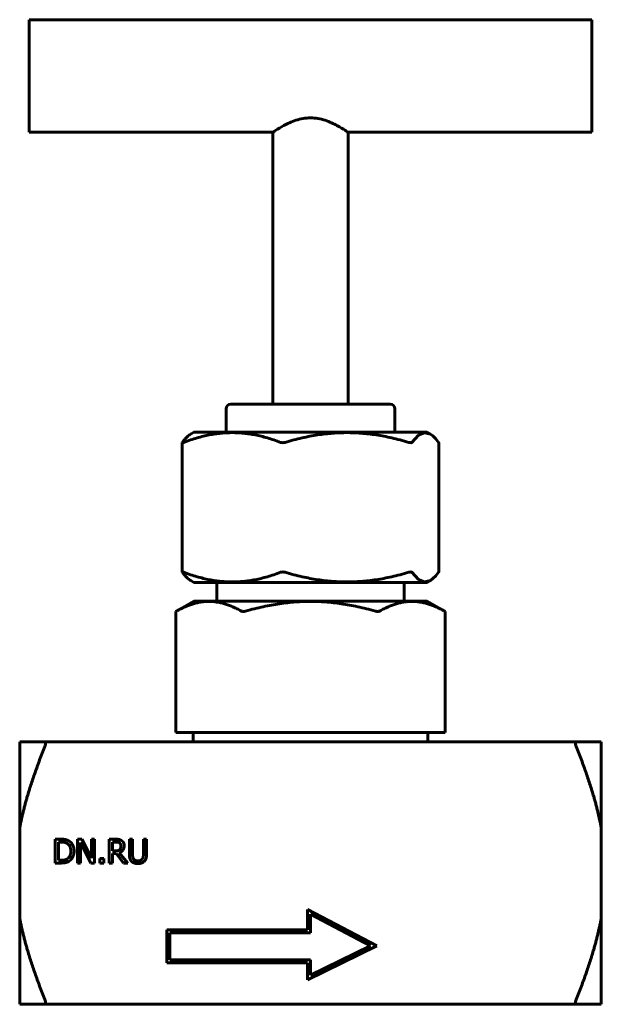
# Model space of a CAD drawing. Header units: millimetres. Extents: x 84 to 146, y 122 to 227.
import ezdxf

# ---------------------------------------------------------------- set-up
doc = ezdxf.new("R2010")
doc.units = ezdxf.units.MM
doc.linetypes.add('K5LT_BASIC', pattern=[0])
doc.layers.add('Системный слой (1)', color=7, linetype='Continuous', true_color=0x6c6c6c)

# ---------------------------------------------------------------- blocks, each defined once
blk = doc.blocks.new('U0')
at = {"layer": 'Системный слой (1)', "color": 143, "linetype": 'K5LT_BASIC', "lineweight": 60, "true_color": 0x33acca}
for p, q in [((125.7, 167.93), (126.4, 167.18)), ((126.4, 167.18), (127.04, 166.9)), ((127.04, 166.9), (127.67, 167.06)), ((127.67, 167.06), (127.95, 167.26)), ((127.95, 167.26), (128.24, 167.55)), ((128.24, 167.55), (128.55, 167.93))]:
    blk.add_line(p, q, dxfattribs=at)
blk = doc.blocks.new('U1')
at = {"layer": 'Системный слой (1)', "color": 143, "linetype": 'K5LT_BASIC', "lineweight": 60, "true_color": 0x33acca}
for p, q in [((144.89, 226.86), (144.89, 220.86)), ((144.89, 220.86), (144.89, 214.86))]:
    blk.add_line(p, q, dxfattribs=at)
blk = doc.blocks.new('U2')
at = {"layer": 'Системный слой (1)', "color": 143, "linetype": 'K5LT_BASIC', "lineweight": 60, "true_color": 0x33acca}
for p, q in [((127.04, 182.82), (126.4, 182.54)), ((127.67, 182.67), (127.04, 182.82)), ((126.4, 182.54), (125.7, 181.79)), ((127.95, 182.47), (127.67, 182.67)), ((128.24, 182.18), (127.95, 182.47)), ((128.55, 181.79), (128.24, 182.18))]:
    blk.add_line(p, q, dxfattribs=at)
blk = doc.blocks.new('U3')
at = {"layer": 'Системный слой (1)', "color": 143, "linetype": 'K5LT_BASIC', "lineweight": 60, "true_color": 0x33acca}
for p, q in [((84.89, 220.86), (84.89, 226.86)), ((84.89, 214.86), (84.89, 220.86))]:
    blk.add_line(p, q, dxfattribs=at)
blk = doc.blocks.new('U4')
at = {"layer": 'Системный слой (1)', "color": 143, "linetype": 'K5LT_BASIC', "lineweight": 60, "true_color": 0x33acca}
for p, q in [((84.89, 214.86), (110.89, 214.86)), ((118.89, 214.86), (144.89, 214.86))]:
    blk.add_line(p, q, dxfattribs=at)
blk = doc.blocks.new('U5')
at = {"layer": 'Системный слой (1)', "color": 143, "linetype": 'K5LT_BASIC', "lineweight": 60, "true_color": 0x33acca}
for p, q in [((101.22, 167.96), (101.24, 167.97)), ((101.22, 167.95), (101.22, 167.96)), ((101.22, 167.96), (101.22, 167.96)), ((101.23, 167.94), (101.22, 167.95)), ((101.22, 167.95), (101.22, 167.95)), ((101.22, 167.95), (101.22, 167.95)), ((101.22, 167.95), (101.22, 167.95)), ((101.22, 167.95), (101.22, 167.95)), ((101.23, 167.93), (101.23, 167.94)), ((101.24, 167.97), (101.25, 167.97)), ((101.25, 167.97), (101.25, 167.97)), ((101.25, 167.97), (101.25, 167.97)), ((101.25, 167.97), (101.26, 167.97)), ((101.26, 167.97), (101.27, 167.97)), ((101.27, 167.97), (101.3, 167.96)), ((101.3, 167.96), (101.35, 167.95)), ((101.35, 167.95), (101.35, 167.95)), ((101.35, 167.95), (101.35, 167.95)), ((101.35, 167.95), (101.36, 167.94)), ((101.36, 167.94), (101.38, 167.94)), ((101.38, 167.94), (101.39, 167.93))]:
    blk.add_line(p, q, dxfattribs=at)
blk = doc.blocks.new('U6')
at = {"layer": 'Системный слой (1)', "color": 143, "linetype": 'K5LT_BASIC', "lineweight": 60, "true_color": 0x33acca}
for p, q in [((101.22, 181.76), (101.22, 181.77)), ((101.22, 181.77), (101.22, 181.77)), ((101.22, 181.77), (101.23, 181.77)), ((101.23, 181.75), (101.22, 181.76)), ((101.23, 181.78), (101.23, 181.79)), ((101.23, 181.77), (101.23, 181.78)), ((101.23, 181.78), (101.23, 181.78)), ((101.23, 181.78), (101.23, 181.78)), ((101.23, 181.78), (101.23, 181.78)), ((101.23, 181.78), (101.23, 181.78)), ((101.24, 181.75), (101.23, 181.75)), ((101.25, 181.75), (101.24, 181.75)), ((101.24, 181.75), (101.24, 181.75)), ((101.26, 181.75), (101.25, 181.75)), ((101.25, 181.75), (101.25, 181.75)), ((101.3, 181.76), (101.26, 181.75)), ((101.32, 181.77), (101.3, 181.76)), ((101.33, 181.77), (101.32, 181.77)), ((101.34, 181.77), (101.33, 181.77)), ((101.35, 181.77), (101.34, 181.77)), ((101.39, 181.79), (101.35, 181.77)), ((101.35, 181.77), (101.35, 181.77))]:
    blk.add_line(p, q, dxfattribs=at)

msp = doc.modelspace()

# ---------------------------------------------------------------- linework, layer by layer
at = {"layer": 'Системный слой (1)', "color": 143, "linetype": 'K5LT_BASIC', "lineweight": 60, "true_color": 0x33acca}
for p, q in [((84.89, 226.86), (144.89, 226.86)), ((110.89, 185.86), (110.89, 214.86)), ((118.89, 185.86), (118.89, 214.86)), ((123.39, 185.86), (106.39, 185.86)), ((105.89, 182.86), (105.89, 185.36)), ((123.89, 182.86), (123.89, 185.36)), ((102.46, 182.86), (102.12, 182.67)), ((102.46, 182.86), (127.33, 182.86)), ((127.33, 182.86), (127.67, 182.67)), ((101.22, 167.96), (101.22, 181.77)), ((128.56, 167.96), (128.56, 181.77)), ((102.46, 166.86), (102.12, 167.06)), ((127.33, 166.86), (127.67, 167.06)), ((127.33, 166.86), (102.46, 166.86)), ((104.89, 164.86), (104.89, 166.86)), ((124.89, 164.86), (124.89, 166.86)), ((102.46, 164.86), (100.54, 163.75)), ((102.46, 164.86), (127.33, 164.86)), ((127.33, 164.86), (129.25, 163.75)), ((100.6, 163.79), (100.54, 163.75)), ((100.54, 150.86), (100.54, 163.75)), ((129.25, 163.75), (129.18, 163.79)), ((129.25, 150.86), (129.25, 163.75)), ((100.54, 150.86), (100.6, 150.86)), ((100.6, 150.86), (104.07, 150.86)), ((102.39, 149.86), (102.39, 150.86)), ((104.07, 150.86), (107.53, 150.86)), ((107.53, 150.86), (107.96, 150.86)), ((107.96, 150.86), (114.89, 150.86)), ((114.89, 150.86), (121.82, 150.86)), ((121.82, 150.86), (122.25, 150.86)), ((122.25, 150.86), (125.72, 150.86)), ((125.72, 150.86), (129.18, 150.86)), ((127.39, 149.86), (127.39, 150.86)), ((129.18, 150.86), (129.25, 150.86)), ((83.89, 140.66), (83.89, 149.86)), ((83.89, 149.86), (86.58, 149.86)), ((143.21, 149.86), (86.58, 149.86)), ((143.21, 149.86), (145.89, 149.86)), ((145.89, 149.86), (145.89, 140.66)), ((83.89, 140.66), (83.89, 131.06)), ((145.89, 140.66), (145.89, 131.06)), ((87.68, 139.47), (88.26, 139.47)), ((87.68, 136.93), (87.68, 139.47)), ((88.02, 139.17), (88.02, 137.22)), ((88.28, 139.17), (88.02, 139.17)), ((90.05, 136.93), (90.05, 139.47)), ((90.05, 139.47), (90.53, 139.47)), ((91.49, 136.93), (90.37, 139.12)), ((90.37, 139.12), (90.37, 136.93)), ((90.53, 139.47), (91.56, 137.46)), ((91.56, 137.46), (91.56, 139.47)), ((91.56, 139.47), (91.87, 139.47)), ((91.87, 139.47), (91.87, 136.93)), ((93.44, 139.47), (94.1, 139.47)), ((93.44, 136.93), (93.44, 139.47)), ((93.78, 139.17), (93.78, 138.22)), ((94.12, 139.17), (93.78, 139.17)), ((95.58, 137.88), (95.58, 139.47)), ((95.58, 139.47), (95.92, 139.47)), ((95.92, 139.47), (95.92, 137.88)), ((97.08, 137.87), (97.08, 139.47)), ((97.08, 139.47), (97.42, 139.47)), ((97.42, 139.47), (97.42, 137.88)), ((93.78, 138.22), (94.08, 138.22)), ((94.17, 137.94), (93.78, 137.94)), ((93.78, 137.94), (93.78, 136.93)), ((94.97, 136.93), (94.17, 137.94)), ((94.51, 138.03), (95.41, 136.93)), ((88.27, 136.93), (87.68, 136.93)), ((88.02, 137.22), (88.28, 137.22)), ((90.37, 136.93), (90.05, 136.93)), ((91.87, 136.93), (91.49, 136.93)), ((92.45, 137.41), (92.86, 137.41)), ((92.45, 136.93), (92.45, 137.41)), ((92.86, 136.93), (92.45, 136.93)), ((92.86, 137.41), (92.86, 136.93)), ((93.78, 136.93), (93.44, 136.93)), ((95.41, 136.93), (94.97, 136.93)), ((114.58, 131.96), (121.95, 128.08)), ((114.58, 129.79), (114.58, 131.96)), ((114.88, 131.46), (114.88, 129.49)), ((121.29, 128.09), (114.88, 131.46)), ((83.89, 121.86), (83.89, 131.06)), ((145.89, 131.06), (145.89, 121.86)), ((99.58, 126.29), (99.58, 129.79)), ((99.58, 129.79), (114.58, 129.79)), ((114.88, 129.49), (99.88, 129.49)), ((99.88, 129.49), (99.88, 126.59)), ((121.95, 128.08), (114.58, 124.48)), ((114.88, 124.96), (121.29, 128.09)), ((114.58, 126.29), (99.58, 126.29)), ((99.88, 126.59), (114.88, 126.59)), ((114.58, 124.48), (114.58, 126.29)), ((114.88, 126.59), (114.88, 124.96)), ((86.58, 121.86), (83.89, 121.86)), ((86.58, 121.86), (143.21, 121.86)), ((145.89, 121.86), (143.21, 121.86))]:
    msp.add_line(p, q, dxfattribs=at)
for centre, start, end in [((106.39, 185.36), 90, 180), ((123.39, 185.36), 0, 90)]:
    msp.add_arc(centre, 0.5, start, end, dxfattribs=at)
for points, knots in [([(114.89, 216.39), (114.37, 216.39), (113.83, 216.29), (112.85, 215.97), (112.41, 215.76), (111.72, 215.39), (111.41, 215.2), (111, 214.94), (110.89, 214.86), (110.89, 214.86)], [0, 0, 0, 0, 0.1578109, 0.1578109, 0.3156219, 0.3156219, 0.4716967, 0.4716967, 0.6277715, 0.6277715, 0.6277715, 0.6277715]), ([(118.89, 214.86), (118.89, 214.86), (118.78, 214.94), (118.37, 215.2), (118.06, 215.39), (117.37, 215.76), (116.93, 215.97), (115.96, 216.29), (115.42, 216.39), (114.89, 216.39)], [1.8833205, 1.8833205, 1.8833205, 1.8833205, 2.0393893, 2.0393893, 2.1954641, 2.1954641, 2.353275, 2.353275, 2.5110859, 2.5110859, 2.5110859, 2.5110859]), ([(112.19, 181.79), (112.18, 181.78), (112.16, 181.78), (112.07, 181.76), (112, 181.75), (111.87, 181.75), (111.81, 181.76), (111.73, 181.78), (111.72, 181.78), (111.71, 181.79)], [0.21640287, 0.21640287, 0.21640287, 0.21640287, 0.22201361, 0.22201361, 0.24194562, 0.24194562, 0.26187763, 0.26187763, 0.26748837, 0.26748837, 0.26748837, 0.26748837]), ([(125.7, 181.79), (125.69, 181.78), (125.69, 181.78), (125.66, 181.76), (125.63, 181.75), (125.54, 181.75), (125.48, 181.76), (125.4, 181.78), (125.38, 181.78), (125.36, 181.79)], [0.21640287, 0.21640287, 0.21640287, 0.21640287, 0.22201361, 0.22201361, 0.24194562, 0.24194562, 0.26187763, 0.26187763, 0.26748837, 0.26748837, 0.26748837, 0.26748837]), ([(128.56, 181.77), (128.56, 181.77), (128.56, 181.77), (128.56, 181.78), (128.55, 181.78), (128.55, 181.79)], [0.25738176, 0.25738176, 0.25738176, 0.25738176, 0.26187763, 0.26187763, 0.26748837, 0.26748837, 0.26748837, 0.26748837]), ([(111.71, 167.93), (111.72, 167.94), (111.73, 167.94), (111.81, 167.96), (111.87, 167.97), (112, 167.97), (112.07, 167.96), (112.16, 167.94), (112.18, 167.94), (112.19, 167.93)], [0.05764306, 0.05764306, 0.05764306, 0.05764306, 0.06325381, 0.06325381, 0.08318582, 0.08318582, 0.10311783, 0.10311783, 0.10872857, 0.10872857, 0.10872857, 0.10872857]), ([(125.36, 167.93), (125.38, 167.94), (125.4, 167.94), (125.48, 167.96), (125.54, 167.97), (125.63, 167.97), (125.66, 167.96), (125.69, 167.94), (125.69, 167.94), (125.7, 167.93)], [0.05764306, 0.05764306, 0.05764306, 0.05764306, 0.06325381, 0.06325381, 0.08318582, 0.08318582, 0.10311783, 0.10311783, 0.10872857, 0.10872857, 0.10872857, 0.10872857]), ([(128.55, 167.93), (128.55, 167.94), (128.56, 167.94), (128.56, 167.95), (128.56, 167.96), (128.56, 167.96)], [0.05764306, 0.05764306, 0.05764306, 0.05764306, 0.06325381, 0.06325381, 0.06774981, 0.06774981, 0.06774981, 0.06774981]), ([(107.96, 163.79), (107.95, 163.78), (107.93, 163.78), (107.84, 163.76), (107.77, 163.75), (107.66, 163.75), (107.6, 163.76), (107.55, 163.78), (107.54, 163.78), (107.53, 163.79)], [0.21640287, 0.21640287, 0.21640287, 0.21640287, 0.22201361, 0.22201361, 0.24194562, 0.24194562, 0.26187763, 0.26187763, 0.26748837, 0.26748837, 0.26748837, 0.26748837]), ([(122.25, 163.79), (122.24, 163.78), (122.23, 163.78), (122.18, 163.76), (122.13, 163.75), (122.01, 163.75), (121.95, 163.76), (121.86, 163.78), (121.84, 163.78), (121.82, 163.79)], [0.21640287, 0.21640287, 0.21640287, 0.21640287, 0.22201361, 0.22201361, 0.24194562, 0.24194562, 0.26187763, 0.26187763, 0.26748837, 0.26748837, 0.26748837, 0.26748837]), ([(86.58, 149.86), (86.6, 149.86), (86.62, 149.85), (86.65, 149.8), (86.66, 149.76), (86.66, 149.67), (86.65, 149.61), (86.62, 149.49), (86.6, 149.42), (86.58, 149.36)], [0.04375473, 0.04375473, 0.04375473, 0.04375473, 0.06285711, 0.06285711, 0.08266384, 0.08266384, 0.10247057, 0.10247057, 0.12157294, 0.12157294, 0.12157294, 0.12157294]), ([(143.21, 149.36), (143.18, 149.42), (143.16, 149.49), (143.13, 149.61), (143.13, 149.67), (143.13, 149.76), (143.13, 149.8), (143.16, 149.85), (143.18, 149.86), (143.21, 149.86)], [0.20355345, 0.20355345, 0.20355345, 0.20355345, 0.22265582, 0.22265582, 0.24246255, 0.24246255, 0.26226928, 0.26226928, 0.28137165, 0.28137165, 0.28137165, 0.28137165]), ([(86.58, 122.36), (86.6, 122.3), (86.62, 122.24), (86.65, 122.11), (86.66, 122.05), (86.66, 121.96), (86.65, 121.92), (86.62, 121.87), (86.6, 121.86), (86.58, 121.86)], [0.04375473, 0.04375473, 0.04375473, 0.04375473, 0.06285711, 0.06285711, 0.08266384, 0.08266384, 0.10247057, 0.10247057, 0.12157294, 0.12157294, 0.12157294, 0.12157294]), ([(143.21, 121.86), (143.18, 121.86), (143.16, 121.87), (143.13, 121.92), (143.13, 121.96), (143.13, 122.05), (143.13, 122.11), (143.16, 122.24), (143.18, 122.3), (143.21, 122.36)], [0.20355345, 0.20355345, 0.20355345, 0.20355345, 0.22265582, 0.22265582, 0.24246255, 0.24246255, 0.26226928, 0.26226928, 0.28137165, 0.28137165, 0.28137165, 0.28137165])]:
    msp.add_open_spline(points, degree=3, knots=knots, dxfattribs=at)
for points, weights in [([(111.71, 181.79), (106.55, 183.73), (101.39, 181.79)], [1.00530579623, 1.14939474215, 1.00530579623]), ([(125.36, 181.79), (118.78, 183.73), (112.19, 181.79)], [1.00530579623, 1.14939474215, 1.00530579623]), ([(101.23, 181.79), (101.7, 182.42), (102.12, 182.67)], [2.05167032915, 2.13953047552, 2.17488887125]), ([(102.12, 167.06), (101.7, 167.3), (101.23, 167.93)], [2.21096757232, 2.17502262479, 2.08570498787]), ([(101.39, 167.93), (106.55, 166), (111.71, 167.93)], [1.00530579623, 1.14939474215, 1.00530579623]), ([(112.19, 167.93), (118.78, 166), (125.36, 167.93)], [1.00530579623, 1.14939474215, 1.00530579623]), ([(107.53, 163.79), (104.07, 165.73), (100.6, 163.79)], [1.00530579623, 1.14939474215, 1.00530579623]), ([(121.82, 163.79), (114.89, 165.73), (107.96, 163.79)], [1.00530579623, 1.14939474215, 1.00530579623]), ([(129.18, 163.79), (125.72, 165.73), (122.25, 163.79)], [1.00530579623, 1.14939474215, 1.00530579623]), ([(86.58, 149.36), (84.6, 144.42), (83.89, 140.66)], [1.0032970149, 1.03564543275, 1]), ([(145.89, 140.66), (145.19, 144.42), (143.21, 149.36)], [1, 1.03564543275, 1.0032970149]), ([(83.89, 131.06), (84.6, 127.3), (86.58, 122.36)], [1, 1.03564543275, 1.0032970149]), ([(143.21, 122.36), (145.19, 127.3), (145.89, 131.06)], [1.0032970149, 1.03564543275, 1])]:
    msp.add_rational_spline(points, weights, degree=2, dxfattribs=at)
for points in [[(88.26, 139.47), (88.62, 139.47), (89.03, 139.36), (89.17, 139.27)], [(88.95, 139.02), (88.81, 139.1), (88.51, 139.17), (88.28, 139.17)], [(89.34, 138.2), (89.34, 138.49), (89.14, 138.91), (88.95, 139.02)], [(89.17, 139.27), (89.42, 139.1), (89.69, 138.57), (89.69, 138.19)], [(94.1, 139.47), (94.32, 139.47), (94.61, 139.42), (94.74, 139.33)], [(94.52, 139.09), (94.45, 139.14), (94.26, 139.17), (94.12, 139.17)], [(95.03, 138.78), (95.03, 138.5), (94.75, 138.12), (94.51, 138.03)], [(94.68, 138.75), (94.68, 138.86), (94.6, 139.03), (94.52, 139.09)], [(94.54, 138.35), (94.61, 138.42), (94.68, 138.62), (94.68, 138.75)], [(94.74, 139.33), (94.88, 139.25), (95.03, 138.98), (95.03, 138.78)], [(88.98, 137.39), (89.16, 137.51), (89.34, 137.9), (89.34, 138.2)], [(89.69, 138.19), (89.69, 137.85), (89.41, 137.29), (89.17, 137.13)], [(94.08, 138.22), (94.22, 138.22), (94.46, 138.27), (94.54, 138.35)], [(95.82, 137.11), (95.69, 137.24), (95.58, 137.61), (95.58, 137.88)], [(95.92, 137.88), (95.92, 137.71), (95.96, 137.47), (96.03, 137.37)], [(96.97, 137.37), (97.04, 137.47), (97.08, 137.7), (97.08, 137.87)], [(97.42, 137.88), (97.42, 137.62), (97.31, 137.24), (97.18, 137.11)], [(89.17, 137.13), (88.98, 137.01), (88.58, 136.93), (88.27, 136.93)], [(88.28, 137.22), (88.5, 137.22), (88.84, 137.29), (88.98, 137.39)], [(96.5, 136.87), (96.27, 136.87), (95.94, 136.99), (95.82, 137.11)], [(96.03, 137.37), (96.1, 137.27), (96.33, 137.16), (96.5, 137.16)], [(96.5, 137.16), (96.66, 137.16), (96.9, 137.27), (96.97, 137.37)], [(97.18, 137.11), (97.05, 136.99), (96.73, 136.87), (96.5, 136.87)]]:
    msp.add_open_spline(points, degree=2, dxfattribs=at)

# ---------------------------------------------------------------- block references
at = {"layer": 'Системный слой (1)'}
for name in ['U3', 'U1', 'U4', 'U2', 'U6', 'U5', 'U0']:
    msp.add_blockref(name, (0, 0), dxfattribs=at)

doc.saveas('drawing.dxf')
